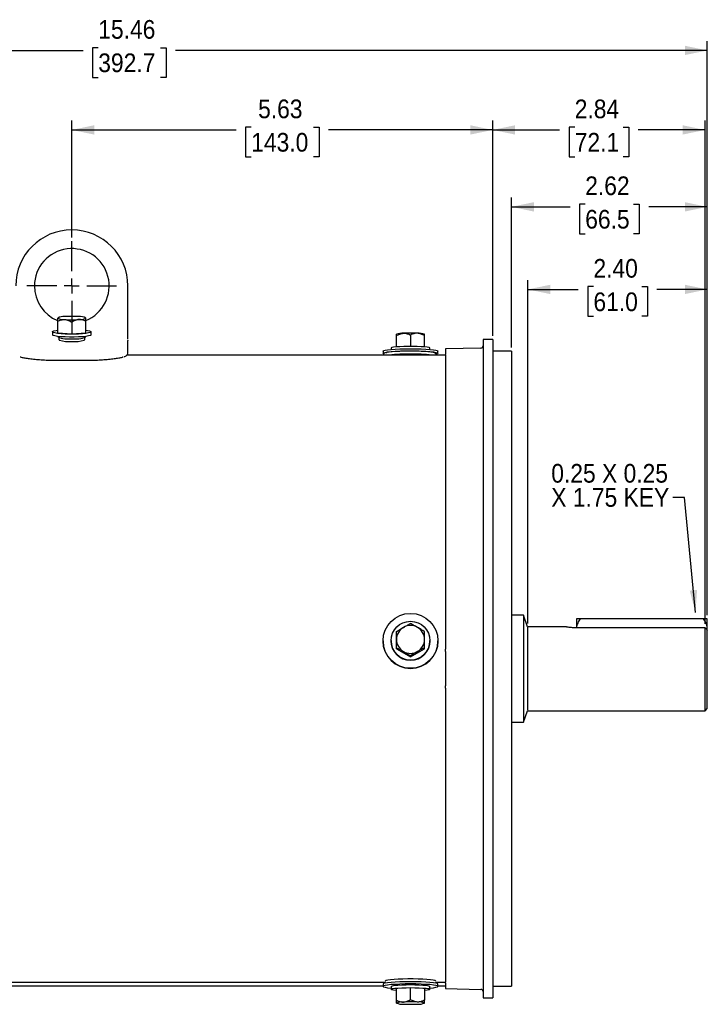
# Model space of a CAD drawing. Header units: inches. Extents: x 1.5 to 80, y 0 to 39.2.
# Tile 3 of 11: x 17.5 to 26.7, y 25.4 to 38.6. Entities that reach past the tile are written whole.
import ezdxf

# ---------------------------------------------------------------- set-up
doc = ezdxf.new("R2010")
doc.units = ezdxf.units.IN
doc.header["$MEASUREMENT"] = 0
doc.linetypes.add('SLD-Solid', pattern=[0])
doc.layers.add('SLD-0', color=7, linetype='Continuous')
doc.styles.add('SLDTEXTSTYLE0', font='GOTHIC.TTF', dxfattribs={"width": 0.913})
doc.styles.get("Standard").update_dxf_attribs({"font": 'GOTHIC.TTF'})
doc.dimstyles.new('SLDDIMSTYLE0', dxfattribs={"dimtxt": 0.25, "dimasz": 0.3, "dimexe": 0, "dimexo": 0.0625, "dimgap": 0.0625, "dimtad": 0, "dimtih": 1, "dimtoh": 1, "dimrnd": 1e-09, "dimzin": 12, "dimdsep": 46, "dimtxsty": 'SLDTEXTSTYLE0', "dimsah": 1, "dimcen": 0.09, "dimadec": 0, "dimazin": 3, "dimtfac": 1, "dimtofl": 0, "dimtmove": 0, "dimatfit": 3, "dimfxl": 0, "dimfrac": 2, "dimtolj": 1, "dimtzin": 12, "dimarcsym": 0})
doc.dimstyles.new('SLDDIMSTYLE2', dxfattribs={"dimtxt": 0.25, "dimasz": 0.3, "dimexe": 0, "dimexo": 0.0625, "dimgap": 0.0625, "dimtad": 0, "dimtih": 1, "dimtoh": 1, "dimrnd": 1e-09, "dimzin": 4, "dimdsep": 46, "dimtxsty": 'SLDTEXTSTYLE0', "dimsah": 1, "dimcen": 0.09, "dimadec": 0, "dimazin": 1, "dimtfac": 1, "dimtofl": 0, "dimtmove": 0, "dimatfit": 3, "dimfxl": 0, "dimfrac": 2, "dimtolj": 1, "dimtzin": 12, "dimarcsym": 0})
doc.dimstyles.new('SLDDIMSTYLE3', dxfattribs={"dimtxt": 0.18, "dimasz": 0.3, "dimexe": 0, "dimexo": 0.0625, "dimgap": 0, "dimtad": 0, "dimtih": 1, "dimtoh": 1, "dimdec": 0, "dimrnd": 1e-09, "dimzin": 0, "dimdsep": 46, "dimtxsty": 'Standard', "dimsah": 1, "dimcen": 0.09, "dimadec": 0, "dimazin": 0, "dimtfac": 0.3, "dimtdec": 0, "dimtofl": 0, "dimtmove": 0, "dimatfit": 3, "dimfxl": 0, "dimfrac": 2, "dimtolj": 1, "dimtzin": 0, "dimarcsym": 0})

# ---------------------------------------------------------------- blocks, each defined once
blk = doc.blocks.new('_D_1')
at = {"layer": 'SLD-0'}
for p, q in [((11.263, 33.567), (11.263, 38.282)), ((26.723, 30.601), (26.723, 38.282)), ((11.263, 38.157), (18.374, 38.157)), ((18.577, 38.194), (18.501, 38.194)), ((18.501, 38.194), (18.501, 37.797)), ((19.409, 38.194), (19.485, 38.194)), ((19.485, 38.194), (19.485, 37.797)), ((26.723, 38.157), (19.612, 38.157)), ((18.501, 37.797), (18.577, 37.797)), ((19.485, 37.797), (19.409, 37.797))]:
    blk.add_line(p, q, dxfattribs=at)
for points in [[(11.263, 38.157), (11.563, 38.095), (11.563, 38.22)], [(26.723, 38.157), (26.423, 38.22), (26.423, 38.095)]]:
    blk.add_solid(points, dxfattribs=at)
at = {"layer": 'SLD-0', "char_height": 0.25, "attachment_point": 1, "style": 'SLDTEXTSTYLE0'}
for s, insert in [('15.46', (18.577, 38.564)), ('392.7', (18.577, 38.117))]:
    blk.add_mtext(s, dxfattribs=dict(at, insert=insert))
blk = doc.blocks.new('_D_4')
at = {"layer": 'SLD-0'}
for p, q in [((18.223, 35.655), (18.223, 37.218)), ((23.853, 34.337), (23.853, 37.218)), ((18.223, 37.093), (20.42, 37.093)), ((20.623, 37.13), (20.546, 37.13)), ((20.546, 37.13), (20.546, 36.733)), ((21.454, 37.13), (21.53, 37.13)), ((21.53, 37.13), (21.53, 36.733)), ((23.853, 37.093), (21.657, 37.093)), ((20.546, 36.733), (20.623, 36.733)), ((21.53, 36.733), (21.454, 36.733))]:
    blk.add_line(p, q, dxfattribs=at)
for points in [[(18.223, 37.093), (18.523, 37.031), (18.523, 37.156)], [(23.853, 37.093), (23.553, 37.156), (23.553, 37.031)]]:
    blk.add_solid(points, dxfattribs=at)
at = {"layer": 'SLD-0', "char_height": 0.25, "attachment_point": 1, "style": 'SLDTEXTSTYLE0'}
for s, insert in [('5.63', (20.715, 37.5)), ('143.0', (20.623, 37.053))]:
    blk.add_mtext(s, dxfattribs=dict(at, insert=insert))
blk = doc.blocks.new('_D_5')
at = {"layer": 'SLD-0'}
for p, q in [((24.323, 30.487), (24.323, 35.084)), ((26.723, 30.601), (26.723, 35.084)), ((24.323, 34.959), (24.997, 34.959)), ((25.2, 34.996), (25.124, 34.996)), ((25.124, 34.996), (25.124, 34.599)), ((25.846, 34.996), (25.922, 34.996)), ((25.922, 34.996), (25.922, 34.599)), ((26.723, 34.959), (26.049, 34.959)), ((25.124, 34.599), (25.2, 34.599)), ((25.922, 34.599), (25.846, 34.599))]:
    blk.add_line(p, q, dxfattribs=at)
for points in [[(24.323, 34.959), (24.623, 34.896), (24.623, 35.021)], [(26.723, 34.959), (26.423, 35.021), (26.423, 34.896)]]:
    blk.add_solid(points, dxfattribs=at)
at = {"layer": 'SLD-0', "char_height": 0.25, "attachment_point": 1, "style": 'SLDTEXTSTYLE0'}
for s, insert in [('2.40', (25.2, 35.366)), ('61.0', (25.2, 34.918))]:
    blk.add_mtext(s, dxfattribs=dict(at, insert=insert))
blk = doc.blocks.new('_D_6')
at = {"layer": 'SLD-0'}
for p, q in [((24.103, 34.182), (24.103, 36.189)), ((26.723, 30.601), (26.723, 36.189)), ((24.103, 36.064), (24.887, 36.064)), ((25.09, 36.101), (25.014, 36.101)), ((25.014, 36.101), (25.014, 35.704)), ((25.736, 36.101), (25.812, 36.101)), ((25.812, 36.101), (25.812, 35.704)), ((26.723, 36.064), (25.939, 36.064)), ((25.014, 35.704), (25.09, 35.704)), ((25.812, 35.704), (25.736, 35.704))]:
    blk.add_line(p, q, dxfattribs=at)
for points in [[(24.103, 36.064), (24.403, 36.001), (24.403, 36.126)], [(26.723, 36.064), (26.423, 36.126), (26.423, 36.001)]]:
    blk.add_solid(points, dxfattribs=at)
at = {"layer": 'SLD-0', "char_height": 0.25, "attachment_point": 1, "style": 'SLDTEXTSTYLE0'}
for s, insert in [('2.62', (25.09, 36.471)), ('66.5', (25.09, 36.023))]:
    blk.add_mtext(s, dxfattribs=dict(at, insert=insert))
blk = doc.blocks.new('_D_7')
at = {"layer": 'SLD-0'}
for p, q in [((23.853, 34.337), (23.853, 37.218)), ((26.693, 30.481), (26.693, 37.218)), ((23.853, 37.093), (24.747, 37.093)), ((24.95, 37.13), (24.874, 37.13)), ((24.874, 37.13), (24.874, 36.733)), ((25.596, 37.13), (25.672, 37.13)), ((25.672, 37.13), (25.672, 36.733)), ((26.693, 37.093), (25.799, 37.093)), ((24.874, 36.733), (24.95, 36.733)), ((25.672, 36.733), (25.596, 36.733))]:
    blk.add_line(p, q, dxfattribs=at)
for points in [[(23.853, 37.093), (24.153, 37.031), (24.153, 37.156)], [(26.693, 37.093), (26.393, 37.156), (26.393, 37.031)]]:
    blk.add_solid(points, dxfattribs=at)
at = {"layer": 'SLD-0', "char_height": 0.25, "attachment_point": 1, "style": 'SLDTEXTSTYLE0'}
for s, insert in [('2.84', (24.95, 37.5)), ('72.1', (24.95, 37.053))]:
    blk.add_mtext(s, dxfattribs=dict(at, insert=insert))
blk = doc.blocks.new('SW_NOTE_2')
at = {"layer": 'SLD-0', "color": 0, "char_height": 0.25, "attachment_point": 1, "style": 'SLDTEXTSTYLE0'}
for s, insert in [('0.25 X 0.25 ', (-1.625, 0.449)), ('X 1.75 KEY', (-1.625, 0.126))]:
    blk.add_mtext(s, dxfattribs=dict(at, insert=insert))
blk = doc.blocks.new('SW_CENTERMARKSYMBOL_0')
at = {"layer": 'SLD-0', "color": 0}
for p, q in [((0, 0.2), (0, 0.6)), ((-0.2, 0), (-0.6, 0)), ((0, 0), (-0.1, 0)), ((0, 0), (0, 0.1)), ((0, 0), (0, -0.1)), ((0, 0), (0.1, 0)), ((0.2, 0), (0.6, 0)), ((0, -0.2), (0, -0.6))]:
    blk.add_line(p, q, dxfattribs=at)

msp = doc.modelspace()

# ---------------------------------------------------------------- linework, layer by layer
at = {"layer": 'SLD-0', "linetype": 'SLD-Solid', "lineweight": 25}
for p, q in [((18.97313, 34.43784), (18.97313, 35.00489)), ((18.03705, 34.57784), (18.03563, 34.57644)), ((18.03563, 34.57504), (18.03563, 34.57391)), ((18.03563, 34.37822), (18.03563, 34.53305)), ((18.41063, 34.57644), (18.40921, 34.57784)), ((18.41063, 34.57504), (18.41063, 34.57391)), ((18.41063, 34.37822), (18.41063, 34.53305)), ((18.22313, 34.51986), (18.22313, 34.36503)), ((17.96313, 34.39142), (17.96313, 34.35171)), ((18.03563, 34.37822), (18.22313, 34.36503)), ((18.03563, 34.32976), (18.03563, 34.32194)), ((18.22313, 34.36503), (18.41063, 34.37822)), ((18.41063, 34.32194), (18.41063, 34.32976)), ((18.48313, 34.35171), (18.48313, 34.39142)), ((18.97313, 34.10005), (18.97313, 34.27544)), ((22.56635, 34.35922), (22.56563, 34.35851)), ((22.56563, 34.33833), (22.56563, 34.35809)), ((22.56563, 34.18919), (22.56563, 34.33833)), ((22.75313, 34.34776), (22.75313, 34.19616)), ((22.94063, 34.35851), (22.93991, 34.35922)), ((22.94063, 34.33833), (22.94063, 34.35809)), ((22.94063, 34.18919), (22.94063, 34.33833)), ((23.85313, 34.28739), (23.72313, 34.28739)), ((23.72313, 34.28739), (23.72313, 25.47739)), ((23.85313, 34.28739), (23.85313, 25.47739)), ((22.38563, 34.13365), (22.38563, 34.10376)), ((22.49313, 34.17349), (22.49313, 34.15628)), ((23.01313, 34.15628), (23.01313, 34.17349)), ((23.12063, 34.10376), (23.12063, 34.13365)), ((23.69392, 34.17443), (23.22313, 34.1621)), ((23.22313, 34.1621), (23.22313, 34.08958)), ((24.10313, 34.13239), (23.85313, 34.13239)), ((24.10313, 34.13239), (24.10313, 25.63239)), ((17.97313, 34.01187), (18.47313, 34.01187)), ((23.22313, 34.07989), (18.9653, 34.07989)), ((23.22313, 34.07895), (23.22313, 34.07989)), ((23.22313, 34.07895), (23.22313, 30.14409)), ((24.2649, 30.59689), (24.10313, 30.59689)), ((24.32022, 30.44489), (24.2649, 30.59689)), ((24.2649, 30.59689), (24.2649, 29.88239)), ((24.81783, 30.44489), (24.32022, 30.44489)), ((24.97283, 30.55089), (24.97283, 30.43082)), ((26.67106, 30.55089), (25.02461, 30.55089)), ((26.72283, 30.42589), (26.72283, 30.55089)), ((24.32313, 29.32789), (24.32313, 30.43689)), ((26.69283, 30.43082), (24.94283, 30.43082)), ((26.69283, 29.31989), (26.69283, 30.43082)), ((26.71995, 30.40297), (26.72283, 30.42589)), ((26.72283, 30.39961), (26.72283, 30.42589)), ((26.72283, 29.34989), (26.72283, 30.40001)), ((22.38563, 30.25432), (22.38563, 30.25171)), ((22.49313, 30.25781), (22.49313, 30.25432)), ((23.01313, 30.25432), (23.01313, 30.25781)), ((23.12063, 30.25171), (23.12063, 30.25432)), ((22.56563, 30.14997), (22.56563, 30.16356)), ((22.56563, 30.14997), (22.75313, 30.04213)), ((22.75313, 30.04213), (22.94063, 30.14997)), ((22.75313, 30.05572), (22.75313, 30.04213)), ((22.94063, 30.14997), (22.94063, 30.16356)), ((23.22313, 30.11359), (23.22313, 30.14427)), ((23.22313, 30.11356), (23.22313, 29.65121)), ((24.2649, 29.88239), (24.2649, 29.16789)), ((23.22313, 29.62065), (23.22313, 29.65121)), ((23.22313, 29.62069), (23.22313, 25.68582)), ((24.2649, 29.16789), (24.32022, 29.31989)), ((24.32022, 29.31989), (26.69283, 29.31989)), ((26.69283, 29.31989), (26.72283, 29.34989)), ((24.10313, 29.16789), (24.2649, 29.16789)), ((14.03704, 25.68573), (22.40832, 25.68573)), ((14.06063, 25.63989), (22.38563, 25.63989)), ((22.38563, 25.66101), (22.38563, 25.63113)), ((22.49313, 25.63113), (22.49313, 25.59128)), ((22.75313, 25.61015), (22.56563, 25.60071)), ((22.56563, 25.44531), (22.56563, 25.60071)), ((22.94063, 25.60071), (22.75313, 25.61015)), ((22.75313, 25.45475), (22.75313, 25.61015)), ((22.94063, 25.60071), (22.94063, 25.44531)), ((23.01313, 25.59128), (23.01313, 25.63113)), ((23.09704, 25.68573), (23.22313, 25.68573)), ((23.12063, 25.63113), (23.12063, 25.66101)), ((23.12063, 25.63989), (23.22313, 25.63989)), ((23.22313, 25.67519), (23.22313, 25.60267)), ((23.22313, 25.60267), (23.69392, 25.59034)), ((23.85313, 25.63239), (24.10313, 25.63239)), ((23.72313, 25.47739), (23.85313, 25.47739)), ((22.56563, 25.40626), (22.56635, 25.40555)), ((22.93991, 25.40555), (22.94063, 25.40626))]:
    msp.add_line(p, q, dxfattribs=at)
at = {"layer": 'SLD-0', "linetype": 'SLD-Solid', "lineweight": 25, "flags": 128}
for points in [[(18.41063, 34.41337), (18.43168, 34.41034), (18.46187, 34.40397), (18.47918, 34.39692), (18.48269, 34.38957), (18.47221, 34.38233), (18.4483, 34.37557), (18.41225, 34.36967), (18.366, 34.36494), (18.31206, 34.36164), (18.25332, 34.35994), (18.19295, 34.35994), (18.13421, 34.36164), (18.08026, 34.36494), (18.03402, 34.36967), (17.99797, 34.37557), (17.97406, 34.38233), (17.96357, 34.38957), (17.96708, 34.39692), (17.9844, 34.40397), (18.01458, 34.41034), (18.03563, 34.41337)], [(18.48313, 34.35171), (18.48269, 34.34987), (18.47221, 34.34263), (18.4483, 34.33587), (18.41225, 34.32997), (18.366, 34.32524), (18.31206, 34.32194), (18.25332, 34.32024), (18.19295, 34.32024), (18.13421, 34.32194), (18.08026, 34.32524), (18.03402, 34.32997), (17.99797, 34.33587), (17.97406, 34.34263), (17.96357, 34.34987), (17.96313, 34.35171)], [(22.38563, 34.13365), (22.39269, 34.1399), (22.41361, 34.1459), (22.44757, 34.15144), (22.49327, 34.1563), (22.54896, 34.16028), (22.6125, 34.16324), (22.68144, 34.16506), (22.75313, 34.16568)], [(22.40663, 34.09309), (22.39269, 34.09751), (22.38563, 34.10376), (22.39269, 34.11001), (22.41361, 34.11602), (22.44757, 34.12156), (22.49327, 34.12641), (22.54896, 34.13039), (22.6125, 34.13335), (22.68144, 34.13518), (22.75313, 34.13579)], [(22.75313, 34.1326), (22.68434, 34.13197), (22.61856, 34.1301), (22.55866, 34.12709), (22.50725, 34.12306), (22.4666, 34.11818), (22.43846, 34.11267), (22.42408, 34.10678), (22.42228, 34.10362)], [(23.01313, 34.17349), (23.01269, 34.17481), (23.00221, 34.17999), (22.9783, 34.18482), (22.94225, 34.18905), (22.896, 34.19243), (22.84206, 34.19479), (22.78332, 34.196), (22.72295, 34.196), (22.66421, 34.19479), (22.61026, 34.19243), (22.56402, 34.18905), (22.52797, 34.18482), (22.50406, 34.17999), (22.49357, 34.17481), (22.49313, 34.17349)], [(22.75313, 34.16568), (22.82483, 34.16506), (22.89377, 34.16324), (22.9573, 34.16028), (23.01299, 34.1563), (23.0587, 34.15144), (23.09266, 34.1459), (23.11357, 34.1399), (23.12063, 34.13365)], [(22.75313, 34.13579), (22.82483, 34.13518), (22.89377, 34.13335), (22.9573, 34.13039), (23.01299, 34.12641), (23.0587, 34.12156), (23.09266, 34.11602), (23.11357, 34.11001), (23.12063, 34.10376), (23.11357, 34.09751), (23.09546, 34.09211)], [(23.09091, 25.70156), (23.09057, 25.70235), (23.08022, 25.70824), (23.05647, 25.71383), (23.02031, 25.71888), (22.97321, 25.7232), (22.9171, 25.72661), (22.85428, 25.72896), (22.78731, 25.73015), (22.71895, 25.73015), (22.65199, 25.72896), (22.58916, 25.72661), (22.53305, 25.7232), (22.48595, 25.71888), (22.44979, 25.71383), (22.42605, 25.70824), (22.4157, 25.70235), (22.41547, 25.70189)], [(23.12063, 25.66101), (23.11357, 25.66726), (23.09266, 25.67327), (23.0587, 25.67881), (23.01299, 25.68366), (22.9573, 25.68764), (22.89377, 25.6906), (22.82483, 25.69243), (22.75313, 25.69304), (22.68144, 25.69243), (22.6125, 25.6906), (22.54896, 25.68764), (22.49327, 25.68366), (22.44757, 25.67881), (22.41361, 25.67327), (22.39269, 25.66726), (22.38563, 25.66101)], [(23.01313, 25.60849), (23.0587, 25.61333), (23.09266, 25.61887), (23.11357, 25.62488), (23.12063, 25.63113), (23.11357, 25.63737), (23.09266, 25.64338), (23.0587, 25.64892), (23.01299, 25.65377), (22.9573, 25.65776), (22.89377, 25.66072), (22.82483, 25.66254), (22.75313, 25.66315), (22.68144, 25.66254), (22.6125, 25.66072), (22.54896, 25.65776), (22.49327, 25.65377), (22.44757, 25.64892), (22.41361, 25.64338), (22.39269, 25.63737), (22.38563, 25.63113), (22.39269, 25.62488), (22.41361, 25.61887), (22.44757, 25.61333), (22.49313, 25.60849)], [(22.49313, 25.63113), (22.49708, 25.63506), (22.5144, 25.6401), (22.54458, 25.64466), (22.58601, 25.64848), (22.63644, 25.65138), (22.69317, 25.65317), (22.75313, 25.65379)], [(22.56563, 25.57558), (22.56402, 25.57573), (22.52797, 25.57995), (22.50406, 25.58478), (22.49357, 25.58996), (22.49708, 25.59521), (22.5144, 25.60025), (22.54458, 25.60481), (22.58601, 25.60864), (22.63644, 25.61153), (22.69317, 25.61333), (22.75313, 25.61394)], [(22.75313, 25.65379), (22.81309, 25.65317), (22.86982, 25.65138), (22.92026, 25.64848), (22.96168, 25.64466), (22.99187, 25.6401), (23.00918, 25.63506), (23.01313, 25.63113)], [(22.75313, 25.61394), (22.81309, 25.61333), (22.86982, 25.61153), (22.92026, 25.60864), (22.96168, 25.60481), (22.99187, 25.60025), (23.00918, 25.59521), (23.01269, 25.58996), (23.00221, 25.58478), (22.9783, 25.57995), (22.94225, 25.57573), (22.94063, 25.57558)]]:
    msp.add_lwpolyline(points, dxfattribs=at)
at = {"layer": 'SLD-0', "linetype": 'SLD-Solid', "lineweight": 25}
for centre, radius in [((22.75295, 30.25525), 0.36703), ((22.75298, 30.25712), 0.2597)]:
    msp.add_circle(centre, radius, dxfattribs=at)
for centre, radius, start, end in [((18.22313, 35.00489), 0.75, 0, 180), ((18.22313, 35.00489), 0.5, 292.04216, 180), ((18.22313, 35.00489), 0.5, 180, 247.657086), ((18.11478, 34.43204), 0.16344, 84.874382, 118.96411), ((18.11478, 34.71803), 0.16344, 241.03589, 275.125618), ((18.22313, 33.1781), 1.41982, 86.214043, 93.785957), ((18.22313, 35.97197), 1.41982, 266.214043, 273.785957), ((18.33148, 34.43204), 0.16344, 61.03589, 95.125618), ((18.33148, 34.71803), 0.16344, 264.874382, 298.96411), ((18.17494, 34.68434), 0.38825, 248.973096, 277.130234), ((18.19, 34.73869), 0.47806, 253.80448, 273.974179), ((18.27132, 34.68434), 0.38825, 262.869766, 291.026904), ((18.26077, 34.70595), 0.44577, 265.156334, 286.701221), ((22.64814, 34.10767), 0.26451, 87.563731, 108.010816), ((22.75313, 32.39008), 1.98408, 87.291705, 92.708295), ((22.85813, 34.10767), 0.26451, 71.989184, 92.436269), ((22.80105, 32.35477), 1.77847, 81.521046, 91.543856), ((23.69313, 34.20442), 0.03, 271.5, 0), ((22.72657, 31.65658), 2.43692, 89.375353, 96.060361), ((22.78427, 31.75279), 2.34078, 83.802185, 90.762101), ((22.75313, 30.27262), 0.18811, 60.106577, 119.893423), ((22.7523, 30.2738), 0.18666, 119.852045, 179.958597), ((22.75397, 30.2738), 0.18666, 0.041403, 60.147955), ((22.75243, 30.25241), 0.3668, 180.10943, 270.109013), ((22.75313, 30.25504), 0.26, 180.158698, 359.841302), ((22.7523, 30.27407), 0.18666, 180.041403, 240.147955), ((22.75383, 30.25241), 0.3668, 269.890987, 359.89057), ((22.75397, 30.27407), 0.18666, 299.852045, 359.958597), ((22.75313, 30.27525), 0.18811, 240.106577, 299.893423), ((23.69313, 25.56035), 0.03, 360, 88.5), ((22.64398, 25.20555), 0.21613, 85.914031, 111.254868), ((22.64398, 25.60841), 0.21613, 248.745132, 274.085969), ((22.75313, 23.43927), 1.98408, 87.291705, 92.708295), ((22.75313, 27.3747), 1.98408, 267.291705, 272.708295), ((22.86228, 25.20555), 0.21613, 68.745132, 94.085969), ((22.86228, 25.60841), 0.21613, 265.914031, 291.254868)]:
    msp.add_arc(centre, radius, start, end, dxfattribs=at)
for points, knots in [([(18.03563, 34.53305), (18.03563, 34.54354), (18.03563, 34.55281), (18.03563, 34.56375), (18.03563, 34.56689), (18.03563, 34.57196), (18.03563, 34.57387), (18.03563, 34.57504)], [0, 0, 0, 0, 0.5, 0.5, 0.75, 0.75, 1, 1, 1, 1]), ([(18.03563, 34.53305), (18.05032, 34.54044), (18.06535, 34.54654), (18.08869, 34.55255), (18.09661, 34.55402), (18.11279, 34.55567), (18.12109, 34.55583), (18.12938, 34.55525)], [0, 0, 0, 0, 0.5, 0.5, 0.75, 0.75, 1, 1, 1, 1]), ([(18.12938, 34.55525), (18.14584, 34.55409), (18.16187, 34.55006), (18.1854, 34.54073), (18.19317, 34.53707), (18.20835, 34.529), (18.2158, 34.52458), (18.22313, 34.51986)], [0, 0, 0, 0, 0.5, 0.5, 0.75, 0.75, 1, 1, 1, 1]), ([(18.31688, 34.55525), (18.30042, 34.55409), (18.2844, 34.55006), (18.26087, 34.54073), (18.2531, 34.53707), (18.23791, 34.529), (18.23047, 34.52458), (18.22313, 34.51986)], [0, 0, 0, 0, 0.5, 0.5, 0.75, 0.75, 1, 1, 1, 1]), ([(18.41063, 34.53305), (18.39594, 34.54044), (18.38092, 34.54654), (18.35757, 34.55255), (18.34965, 34.55402), (18.33348, 34.55567), (18.32518, 34.55583), (18.31688, 34.55525)], [0, 0, 0, 0, 0.5, 0.5, 0.75, 0.75, 1, 1, 1, 1]), ([(18.41063, 34.53305), (18.41063, 34.54354), (18.41063, 34.55281), (18.41063, 34.56375), (18.41063, 34.56689), (18.41063, 34.57196), (18.41063, 34.57387), (18.41063, 34.57504)], [0, 0, 0, 0, 0.5, 0.5, 0.75, 0.75, 1, 1, 1, 1]), ([(18.97313, 34.29186), (18.97313, 34.30232), (18.97313, 34.31286), (18.97313, 34.32905), (18.97313, 34.34437), (18.97313, 34.37112), (18.97313, 34.39973), (18.97313, 34.41405), (18.97313, 34.42371), (18.97313, 34.43295), (18.97313, 34.43784)], [0, 0, 0, 0, 0.34002551, 0.3424602, 0.36406374, 0.68156503, 0.84066811, 0.84868799, 0.91999596, 1, 1, 1, 1]), ([(18.05729, 34.31956), (18.05611, 34.3186), (18.05253, 34.31569), (18.04796, 34.30606), (18.0479, 34.29375), (18.0522, 34.28416), (18.0558, 34.28075), (18.05724, 34.27939)], [0, 0, 0, 0, 0.1238875, 0.37636561, 0.61981563, 0.84805485, 1, 1, 1, 1]), ([(18.38655, 34.27762), (18.3877, 34.2783), (18.39123, 34.28038), (18.39693, 34.28894), (18.39904, 34.30154), (18.39547, 34.31273), (18.39095, 34.31873), (18.38874, 34.32032), (18.38852, 34.32048)], [0, 0, 0, 0, 0.112892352, 0.344903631, 0.565694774, 0.785737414, 0.978619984, 1, 1, 1, 1]), ([(22.56563, 34.33833), (22.58032, 34.34752), (22.59535, 34.35546), (22.61869, 34.36431), (22.62661, 34.36675), (22.64279, 34.37036), (22.65109, 34.37153), (22.65938, 34.37194)], [0, 0, 0, 0, 0.5, 0.5, 0.75, 0.75, 1, 1, 1, 1]), ([(22.65938, 34.37194), (22.67584, 34.37277), (22.69187, 34.37066), (22.7154, 34.36415), (22.72317, 34.36142), (22.73835, 34.35515), (22.7458, 34.35161), (22.75313, 34.34776)], [0, 0, 0, 0, 0.5, 0.5, 0.75, 0.75, 1, 1, 1, 1]), ([(22.84688, 34.37194), (22.83042, 34.37277), (22.8144, 34.37066), (22.79087, 34.36415), (22.7831, 34.36142), (22.76791, 34.35515), (22.76047, 34.35161), (22.75313, 34.34776)], [0, 0, 0, 0, 0.5, 0.5, 0.75, 0.75, 1, 1, 1, 1]), ([(22.94063, 34.33833), (22.92594, 34.34752), (22.91092, 34.35546), (22.88757, 34.36431), (22.87965, 34.36675), (22.86348, 34.37036), (22.85518, 34.37153), (22.84688, 34.37194)], [0, 0, 0, 0, 0.5, 0.5, 0.75, 0.75, 1, 1, 1, 1]), ([(17.53287, 34.05618), (17.53482, 34.05551), (17.54524, 34.05196), (17.5808, 34.04444), (17.63835, 34.03461), (17.7101, 34.0255), (17.79177, 34.01823), (17.8806, 34.0133), (17.94231, 34.01266), (17.97313, 34.01235)], [0, 0, 0, 0, 0.03686994, 0.19699496, 0.35695522, 0.51784006, 0.67804096, 0.83921412, 1, 1, 1, 1]), ([(18.47313, 34.01235), (18.50414, 34.01267), (18.56599, 34.0133), (18.65504, 34.01827), (18.73657, 34.02554), (18.80839, 34.03467), (18.86553, 34.04448), (18.89982, 34.05165), (18.90942, 34.05486), (18.91039, 34.05519)], [0, 0, 0, 0, 0.16474684, 0.32860803, 0.49243475, 0.65543388, 0.81908212, 0.9816008, 1, 1, 1, 1]), ([(18.92351, 34.05872), (18.92896, 34.06017), (18.94181, 34.06358), (18.96189, 34.0767), (18.96769, 34.08982), (18.97072, 34.09666)], [0, 0, 0, 0, 0.26034864, 0.61445533, 1, 1, 1, 1]), ([(23.09686, 34.07603), (23.09732, 34.07713), (23.09975, 34.08292), (23.09537, 34.09537), (23.08724, 34.10425), (23.07779, 34.10965), (23.06962, 34.1129), (23.06078, 34.11464), (23.05766, 34.11525)], [0, 0, 0, 0, 0.04077963, 0.21491308, 0.36052983, 0.54796505, 0.8406776, 1, 1, 1, 1]), ([(22.65938, 30.43569), (22.67584, 30.44516), (22.69187, 30.45412), (22.7154, 30.46698), (22.72317, 30.47118), (22.73835, 30.4793), (22.7458, 30.48324), (22.75313, 30.48709)], [0, 0, 0, 0, 0.5, 0.5, 0.75, 0.75, 1, 1, 1, 1]), ([(22.84688, 30.43569), (22.83042, 30.44516), (22.8144, 30.45412), (22.79087, 30.46698), (22.7831, 30.47118), (22.76791, 30.4793), (22.76047, 30.48324), (22.75313, 30.48709)], [0, 0, 0, 0, 0.5, 0.5, 0.75, 0.75, 1, 1, 1, 1]), ([(24.94283, 30.43082), (24.93455, 30.43082), (24.92641, 30.43101), (24.91041, 30.43172), (24.90246, 30.43225), (24.88735, 30.43357), (24.88018, 30.43435), (24.86662, 30.43605), (24.86022, 30.43698), (24.84873, 30.43881), (24.84356, 30.43971), (24.83442, 30.44142), (24.83055, 30.44219), (24.8243, 30.44348), (24.82189, 30.444), (24.81865, 30.4447), (24.81783, 30.44489), (24.81783, 30.44489)], [0, 0, 0, 0, 0.125, 0.125, 0.25, 0.25, 0.375, 0.375, 0.5, 0.5, 0.625, 0.625, 0.75, 0.75, 0.875, 0.875, 1, 1, 1, 1]), ([(25.02461, 30.55089), (25.01138, 30.53217), (24.99909, 30.51297), (24.98461, 30.48214), (24.98046, 30.47152), (24.9745, 30.44907), (24.97283, 30.43755), (24.97283, 30.42589)], [0, 0, 0, 0, 0.5, 0.5, 0.75, 0.75, 1, 1, 1, 1]), ([(25.02461, 30.55089), (25.01138, 30.55089), (24.99909, 30.55089), (24.98461, 30.55089), (24.98046, 30.55089), (24.9745, 30.55089), (24.97283, 30.55089), (24.97283, 30.55089)], [0, 0, 0, 0, 0.5, 0.5, 0.75, 0.75, 1, 1, 1, 1]), ([(26.72283, 30.42589), (26.72283, 30.4375), (26.7212, 30.44883), (26.71536, 30.47104), (26.71116, 30.48189), (26.69662, 30.51291), (26.6843, 30.53215), (26.67106, 30.55089)], [0, 0, 0, 0, 0.25, 0.25, 0.5, 0.5, 1, 1, 1, 1]), ([(26.72283, 30.55089), (26.72283, 30.55089), (26.7212, 30.55089), (26.71536, 30.55089), (26.71116, 30.55089), (26.69662, 30.55089), (26.6843, 30.55089), (26.67106, 30.55089)], [0, 0, 0, 0, 0.25, 0.25, 0.5, 0.5, 1, 1, 1, 1]), ([(22.56563, 30.37925), (22.58032, 30.38844), (22.59535, 30.39771), (22.61869, 30.4118), (22.62661, 30.41654), (22.64279, 30.42608), (22.65109, 30.43092), (22.65938, 30.43569)], [0, 0, 0, 0, 0.5, 0.5, 0.75, 0.75, 1, 1, 1, 1]), ([(22.56563, 30.27393), (22.56563, 30.29287), (22.56563, 30.31104), (22.56563, 30.33744), (22.56563, 30.3461), (22.56563, 30.36296), (22.56563, 30.37118), (22.56563, 30.37925)], [0, 0, 0, 0, 0.5, 0.5, 0.75, 0.75, 1, 1, 1, 1]), ([(22.94063, 30.37925), (22.92594, 30.38844), (22.91092, 30.39771), (22.88757, 30.4118), (22.87965, 30.41654), (22.86348, 30.42608), (22.85518, 30.43092), (22.84688, 30.43569)], [0, 0, 0, 0, 0.5, 0.5, 0.75, 0.75, 1, 1, 1, 1]), ([(22.94063, 30.27393), (22.94063, 30.29287), (22.94063, 30.31104), (22.94063, 30.33744), (22.94063, 30.3461), (22.94063, 30.36296), (22.94063, 30.37118), (22.94063, 30.37925)], [0, 0, 0, 0, 0.5, 0.5, 0.75, 0.75, 1, 1, 1, 1]), ([(22.56563, 30.16356), (22.56563, 30.1812), (22.56563, 30.19911), (22.56563, 30.22664), (22.56563, 30.23593), (22.56563, 30.25478), (22.56563, 30.26439), (22.56563, 30.27393)], [0, 0, 0, 0, 0.5, 0.5, 0.75, 0.75, 1, 1, 1, 1]), ([(22.94063, 30.16356), (22.94063, 30.1812), (22.94063, 30.19911), (22.94063, 30.22664), (22.94063, 30.23593), (22.94063, 30.25478), (22.94063, 30.26439), (22.94063, 30.27393)], [0, 0, 0, 0, 0.5, 0.5, 0.75, 0.75, 1, 1, 1, 1]), ([(22.56563, 30.16356), (22.58032, 30.15585), (22.59535, 30.14784), (22.61869, 30.13508), (22.62661, 30.13071), (22.64279, 30.12165), (22.65109, 30.11694), (22.65938, 30.11217)], [0, 0, 0, 0, 0.5, 0.5, 0.75, 0.75, 1, 1, 1, 1]), ([(22.65938, 30.11217), (22.67584, 30.1027), (22.69187, 30.09323), (22.7154, 30.07903), (22.72317, 30.07428), (22.73835, 30.06493), (22.7458, 30.06031), (22.75313, 30.05572)], [0, 0, 0, 0, 0.5, 0.5, 0.75, 0.75, 1, 1, 1, 1]), ([(22.84688, 30.11217), (22.83042, 30.1027), (22.8144, 30.09323), (22.79087, 30.07903), (22.7831, 30.07428), (22.76791, 30.06493), (22.76047, 30.06031), (22.75313, 30.05572)], [0, 0, 0, 0, 0.5, 0.5, 0.75, 0.75, 1, 1, 1, 1]), ([(22.94063, 30.16356), (22.92594, 30.15585), (22.91092, 30.14784), (22.88757, 30.13508), (22.87965, 30.13071), (22.86348, 30.12165), (22.85518, 30.11694), (22.84688, 30.11217)], [0, 0, 0, 0, 0.5, 0.5, 0.75, 0.75, 1, 1, 1, 1]), ([(22.411, 25.6932), (22.40978, 25.69063), (22.40651, 25.68376), (22.40946, 25.67613), (22.41132, 25.67136)], [0, 0, 0, 0, 0.37369705, 1, 1, 1, 1]), ([(23.09497, 25.67269), (23.09598, 25.67423), (23.09882, 25.67857), (23.09764, 25.6847), (23.09687, 25.68865)], [0, 0, 0, 0, 0.355605, 1, 1, 1, 1]), ([(22.56563, 25.44531), (22.58032, 25.4376), (22.59535, 25.43118), (22.61869, 25.42467), (22.62661, 25.42303), (22.64279, 25.42105), (22.65109, 25.42072), (22.65938, 25.42113)], [0, 0, 0, 0, 0.5, 0.5, 0.75, 0.75, 1, 1, 1, 1]), ([(22.56563, 25.40698), (22.56563, 25.40864), (22.56563, 25.41316), (22.56563, 25.42323), (22.56563, 25.42714), (22.56563, 25.43569), (22.56563, 25.44036), (22.56563, 25.44531)], [0, 0, 0, 0, 0.5, 0.5, 0.75, 0.75, 1, 1, 1, 1]), ([(22.65938, 25.42113), (22.67584, 25.42196), (22.69187, 25.42568), (22.7154, 25.43456), (22.72317, 25.43808), (22.73835, 25.44587), (22.7458, 25.45016), (22.75313, 25.45475)], [0, 0, 0, 0, 0.5, 0.5, 0.75, 0.75, 1, 1, 1, 1]), ([(22.84688, 25.42113), (22.83042, 25.42196), (22.8144, 25.42568), (22.79087, 25.43456), (22.7831, 25.43808), (22.76791, 25.44587), (22.76047, 25.45016), (22.75313, 25.45475)], [0, 0, 0, 0, 0.5, 0.5, 0.75, 0.75, 1, 1, 1, 1]), ([(22.94063, 25.44531), (22.92594, 25.4376), (22.91092, 25.43118), (22.88757, 25.42467), (22.87965, 25.42303), (22.86348, 25.42105), (22.85518, 25.42072), (22.84688, 25.42113)], [0, 0, 0, 0, 0.5, 0.5, 0.75, 0.75, 1, 1, 1, 1]), ([(22.94063, 25.40698), (22.94063, 25.40864), (22.94063, 25.41316), (22.94063, 25.42323), (22.94063, 25.42714), (22.94063, 25.43569), (22.94063, 25.44036), (22.94063, 25.44531)], [0, 0, 0, 0, 0.5, 0.5, 0.75, 0.75, 1, 1, 1, 1]), ([(22.56563, 25.40668), (22.56563, 25.40654), (22.56563, 25.4054), (22.56563, 25.40624), (22.56563, 25.40698)], [0, 0, 0, 0, 0.12464444, 1, 1, 1, 1]), ([(22.94063, 25.40668), (22.94063, 25.40654), (22.94063, 25.4054), (22.94063, 25.40624), (22.94063, 25.40698)], [0, 0, 0, 0, 0.12464444, 1, 1, 1, 1])]:
    msp.add_open_spline(points, degree=3, knots=knots, dxfattribs=at)
for points in [[(18.97313, 34.27808), (18.97313, 34.27727), (18.97313, 34.27639), (18.97313, 34.27544)], [(23.22313, 34.07895), (23.22313, 34.07963), (23.22313, 34.08334), (23.22313, 34.08958)], [(26.69283, 30.43082), (26.70284, 30.42056), (26.71284, 30.41029), (26.72283, 30.40001)], [(23.22313, 30.11356), (23.22313, 30.12252), (23.22313, 30.13319), (23.22313, 30.14409)], [(23.22313, 29.62069), (23.22313, 29.63158), (23.22313, 29.64225), (23.22313, 29.65121)], [(23.22313, 25.67519), (23.22313, 25.68143), (23.22313, 25.68514), (23.22313, 25.68582)]]:
    msp.add_open_spline(points, degree=3, dxfattribs=at)

# ---------------------------------------------------------------- block references
at = {"layer": 'SLD-0'}
for name, p in [('SW_CENTERMARKSYMBOL_0', (18.22313, 35.00489)), ('SW_NOTE_2', (26.26093, 32.17359))]:
    msp.add_blockref(name, p, dxfattribs=at)

# ---------------------------------------------------------------- dimensions: what is measured, and where the dimension line sits
for base, p1, p2, picture, middle in [((26.72283, 38.15731), (11.26313, 33.51739), (26.72283, 30.55089), '_D_1', (18.99298, 38.15731)), ((18.22313, 37.09347), (23.85313, 34.28739), (18.22313, 35.60489), '_D_4', (21.03813, 37.09347)), ((26.69283, 37.09347), (23.85313, 34.28739), (26.69283, 30.43082), '_D_7', (25.27298, 37.09347)), ((26.72283, 36.06371), (24.10313, 34.13239), (26.72283, 30.55089), '_D_6', (25.41298, 36.06371))]:
    dim = msp.add_linear_dim(base=base, p1=p1, p2=p2, dimstyle='SLDDIMSTYLE0', dxfattribs=at)
    dim.commit()
    dim.dimension.update_dxf_attribs({"geometry": picture, "text_midpoint": middle, "dimtype": 160})
dim = msp.add_linear_dim(base=(26.72283, 34.9588), p1=(24.32313, 30.43689), p2=(26.72283, 30.55089), angle=0, dimstyle='SLDDIMSTYLE2', dxfattribs=at)
dim.commit()
dim.dimension.update_dxf_attribs({"geometry": '_D_5', "text_midpoint": (25.52298, 34.9588), "dimtype": 160})

# ---------------------------------------------------------------- leaders
msp.add_leader([(26.56546, 30.63361), (26.41778, 32.17359), (26.26093, 32.17359)], dimstyle='SLDDIMSTYLE3', dxfattribs=at)

doc.saveas('drawing.dxf')
